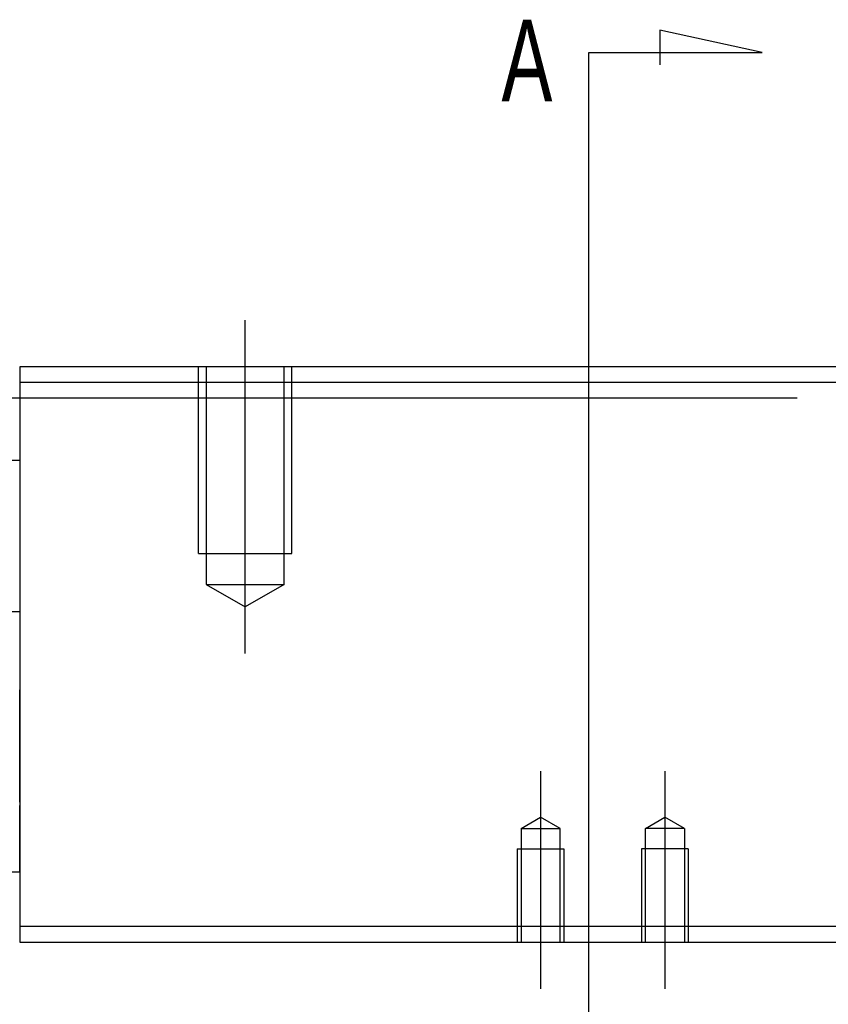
# Model space of a CAD drawing. Header units: millimetres. Extents: x -2774 to 3135, y -1571 to 860.
# Tile 254 of 256: x -2402 to -2350, y -211 to -147. Entities that reach past the tile are written whole.
import ezdxf
from ezdxf.lldxf.tags import DXFTag

# ---------------------------------------------------------------- set-up
doc = ezdxf.new("R2010")
doc.units = ezdxf.units.MM
doc.layers.get('0').update_dxf_attribs({"linetype": 'CONTINUOUS'})
doc.styles.add('CHN', font='txt')
tags = doc.linetypes.add('DASHED', pattern=[25.72, 12.86, -12.86]).pattern_tags.tags
tags[6:7] = [DXFTag(74, 4), DXFTag(75, 0), DXFTag(340, '0'), DXFTag(46, 0.0), DXFTag(50, 0.0), DXFTag(44, 0.0), DXFTag(45, 0.0)]
tags[4:5] = [DXFTag(74, 4), DXFTag(75, 0), DXFTag(340, '0'), DXFTag(46, 0.0), DXFTag(50, 0.0), DXFTag(44, 0.0), DXFTag(45, 0.0)]

msp = doc.modelspace()

# ---------------------------------------------------------------- linework, layer by layer
at = {"color": 0}
for p, q in [((-2354.128, -149.505), (-2360.716, -148.072)), ((-2360.716, -148.072), (-2360.716, -150.301)), ((-2365.276, -149.505), (-2354.128, -149.505)), ((-2365.276, -152.142), (-2365.276, -149.505)), ((-2365.276, -242.629), (-2365.276, -152.142))]:
    msp.add_line(p, q, dxfattribs=at)
at = {"color": 0, "ltscale": 0.2}
for p, q in [((-2387.381, -188.153), (-2387.381, -166.71)), ((-2368.381, -195.71), (-2368.381, -209.71)), ((-2360.381, -195.71), (-2360.381, -209.71))]:
    msp.add_line(p, q, dxfattribs=at)
at = {"color": 0, "linetype": 'Continuous'}
for p, q in [((-2401.881, -169.71), (-2401.881, -170.71)), ((-2326.881, -169.71), (-2401.881, -169.71)), ((-2401.881, -170.71), (-2326.881, -170.71)), ((-2401.881, -170.71), (-2401.881, -205.71)), ((-2470.881, -171.71), (-2351.881, -171.71)), ((-2470.881, -175.71), (-2401.881, -175.71)), ((-2401.881, -185.48), (-2470.881, -185.48)), ((-2401.881, -191.06), (-2401.881, -190.491)), ((-2401.881, -197.715), (-2401.881, -191.06)), ((-2401.881, -197.715), (-2401.881, -197.936)), ((-2401.881, -202.21), (-2401.881, -197.936)), ((-2401.881, -202.21), (-2457.881, -202.21)), ((-2326.881, -205.71), (-2401.881, -205.71)), ((-2401.881, -205.71), (-2401.881, -206.71)), ((-2401.881, -206.71), (-2326.881, -206.71))]:
    msp.add_line(p, q, dxfattribs=at)
at = {"color": 0, "linetype": 'DASHED', "ltscale": 0.3}
for p, q in [((-2390.381, -181.71), (-2390.381, -169.71)), ((-2389.881, -169.71), (-2389.881, -183.71)), ((-2384.881, -183.71), (-2384.881, -169.71)), ((-2384.381, -181.71), (-2384.381, -169.71)), ((-2390.381, -181.71), (-2384.381, -181.71)), ((-2389.881, -183.71), (-2384.881, -183.71)), ((-2389.881, -183.71), (-2387.381, -185.153)), ((-2384.881, -183.71), (-2387.381, -185.153))]:
    msp.add_line(p, q, dxfattribs=at)
at = {"color": 0, "linetype": 'DASHED', "ltscale": 0.1}
for p, q in [((-2369.631, -199.398), (-2368.381, -198.677)), ((-2367.131, -199.398), (-2368.381, -198.677)), ((-2361.631, -199.398), (-2360.381, -198.677)), ((-2359.131, -199.398), (-2360.381, -198.677)), ((-2369.631, -199.398), (-2369.631, -206.71)), ((-2369.631, -199.398), (-2367.131, -199.398)), ((-2367.131, -206.71), (-2367.131, -199.398)), ((-2361.631, -206.71), (-2361.631, -199.398)), ((-2359.131, -199.398), (-2361.631, -199.398)), ((-2359.131, -199.398), (-2359.131, -206.71)), ((-2369.881, -200.71), (-2366.881, -200.71)), ((-2369.881, -200.71), (-2369.881, -206.71)), ((-2366.881, -200.71), (-2366.881, -206.71)), ((-2358.881, -200.71), (-2361.881, -200.71)), ((-2361.881, -200.71), (-2361.881, -206.71)), ((-2358.881, -200.71), (-2358.881, -206.71))]:
    msp.add_line(p, q, dxfattribs=at)

# ---------------------------------------------------------------- texts
at = {"color": 0, "style": 'CHN', "width": 0.7}
msp.add_text('A', height=5.25, dxfattribs=at).set_placement((-2370.897, -152.641))

doc.saveas('drawing.dxf')
